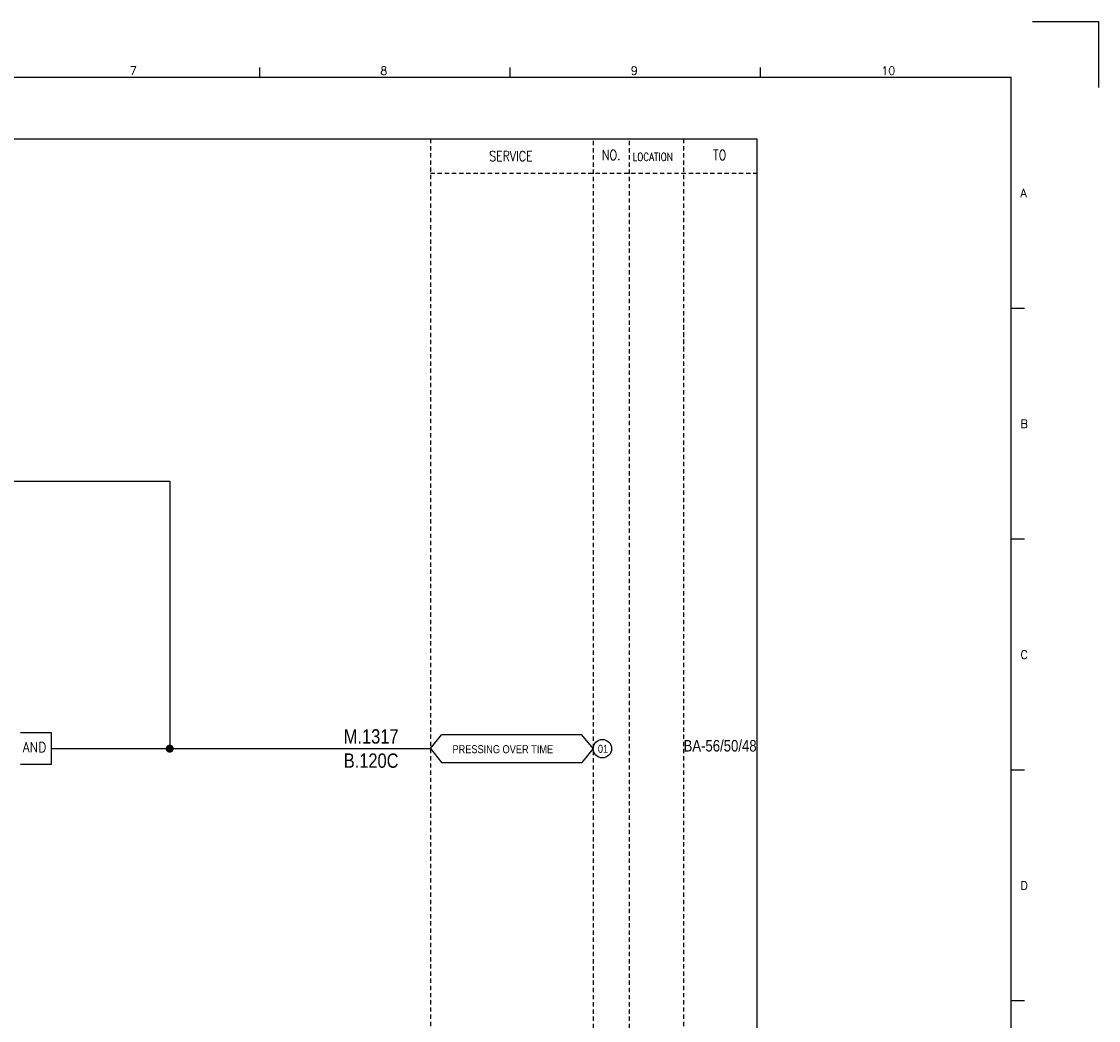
# Model space of a CAD drawing. Extents: x 2330 to 3296, y -114 to 568.
# Tile 4 of 4: x 2921 to 3296, y 221 to 568. Entities that reach past the tile are written whole.
import ezdxf
from ezdxf.enums import TextEntityAlignment as Align

# ---------------------------------------------------------------- set-up
doc = ezdxf.new("R2010")
doc.units = 0
doc.header["$MEASUREMENT"] = 0
doc.linetypes.add('HIDDEN', pattern=[4, 1.5, -1, 1.5])
doc.layers.get('0').update_dxf_attribs({"linetype": 'CONTINUOUS'})
doc.layers.get('DEFPOINTS').update_dxf_attribs({"linetype": 'CONTINUOUS'})
for name, color, linetype in [('CON', 4, 'CONTINUOUS'), ('DCS', 7, 'CONTINUOUS'), ('HID', 2, 'HIDDEN'), ('圖框CON', 4, 'CONTINUOUS'), ('框線', 6, 'CONTINUOUS')]:
    doc.layers.add(name, color=color, linetype=linetype)
doc.styles.add('DAYUKP', font='complex', dxfattribs={"bigfont": 'DAYUKP.SHX'})
doc.styles.add('ROMANS', font='romans', dxfattribs={"width": 0.8})
doc.styles.add('style3', font='ARIALN.TTF')

# ---------------------------------------------------------------- blocks, each defined once
blk = doc.blocks.new('1')
at = {"layer": 'DEFPOINTS'}
blk.add_lwpolyline([(2189, 689.33), (2211.97, 689.33), (2211.97, 666.36)], dxfattribs=at)
at = {"layer": '圖框CON'}
for p, q in [((1919.66, 669.85), (1919.66, 673.29)), ((2006.95, 669.85), (2006.95, 673.29)), ((2094.24, 669.85), (2094.24, 673.29)), ((2186.14, 589.41), (2181.53, 589.41)), ((2186.14, 509.01), (2181.53, 509.01)), ((2186.14, 428.61), (2181.53, 428.61)), ((2186.14, 348.2), (2181.53, 348.2))]:
    blk.add_line(p, q, dxfattribs=at)
at = {"layer": '框線'}
for p, q in [((2181.53, 669.81), (1308.62, 669.81)), ((2181.53, 26.6), (2181.53, 669.81))]:
    blk.add_line(p, q, dxfattribs=at)
at = {"style": 'DAYUKP'}
for s, height, p in [('7', 2.87, (1874.39, 670.78)), ('8', 2.87, (1961.68, 670.78)), ('9', 2.87, (2048.97, 670.78)), ('10', 2.871, (2136.26, 670.78))]:
    blk.add_text(s, height=height, dxfattribs=at).set_placement(p)
for s, p in [('A', (2184.79, 629.6)), ('B', (2184.79, 549.2)), ('C', (2184.79, 468.8)), ('D', (2184.79, 388.39))]:
    blk.add_text(s, height=2.87, dxfattribs=at).set_placement(p, align=Align.MIDDLE_LEFT)

msp = doc.modelspace()

# ---------------------------------------------------------------- linework, layer by layer
at = {"layer": 'CON'}
for p, q in [((2842.8, 408.39), (2972.36, 408.39)), ((2972.36, 408.39), (2972.36, 315.19)), ((2931.18, 315.19), (3063.22, 315.19))]:
    msp.add_line(p, q, dxfattribs=at)
at = {"layer": 'CON', "color": 6}
for p, q in [((2931.18, 320.67), (2920.31, 320.67)), ((2931.18, 309.71), (2931.18, 320.67)), ((3063.22, 315.19), (3067.12, 320)), ((3116.02, 320), (3067.12, 320)), ((3119.92, 315.19), (3116.02, 320)), ((3063.22, 315.19), (3067.12, 310.37)), ((3119.92, 315.19), (3116.02, 310.37)), ((2931.18, 309.71), (2920.31, 309.71)), ((3067.12, 310.37), (3116.02, 310.37))]:
    msp.add_line(p, q, dxfattribs=at)
at = {"layer": 'CON'}
msp.add_lwpolyline([(2462.97, 527.58), (3176.97, 527.58), (3176.97, 27.78), (2462.97, 27.78)], close=True, dxfattribs=at)
at = {"layer": 'CON', "const_width": 1.4}
msp.add_lwpolyline([(2971.66, 315.19, 1), (2973.06, 315.19, 1)], format="xyb", close=True, dxfattribs=at)
at = {"layer": 'CON'}
msp.add_circle((3123.14, 315.19), 3.21, dxfattribs=at)
at = {"layer": 'HID'}
for p, q in [((3063.22, 527.58), (3063.22, 27.78)), ((3119.92, 526.88), (3119.92, 27.78)), ((3132.52, 526.88), (3132.52, 27.78)), ((3151.42, 527.58), (3151.42, 27.78)), ((3063.22, 515.68), (3176.97, 515.68)), ((3151.42, 465.28), (3151.42, 452.68))]:
    msp.add_line(p, q, dxfattribs=at)

# ---------------------------------------------------------------- block references
msp.add_blockref('1', (1084.05, -120.86))

# ---------------------------------------------------------------- texts
at = {"layer": 'CON', "style": 'ROMANS', "width": 0.8}
for s, p in [('SERVICE', (3091.26, 521.6)), ('NO.', (3126.22, 521.98)), ('TO', (3164.02, 521.98))]:
    msp.add_text(s, height=3.5, dxfattribs=at).set_placement(p, align=Align.MIDDLE)
at = {"layer": 'CON', "style": 'ROMANS'}
for s, height, width, p in [('LOCATION', 2.8, 0.8, (3133.66, 519.08)), ('AND', 3.5, 0.9, (2921.11, 312.87))]:
    msp.add_text(s, height=height, dxfattribs=dict(at, width=width)).set_placement(p, align=Align.BOTTOM_LEFT)
at = {"layer": 'CON', "style": 'style3'}
for s, p in [('PRESSING OVER TIME', (3070.89, 312.76)), ('01', (3121.58, 312.9))]:
    msp.add_text(s, height=2.8, dxfattribs=at).set_placement(p, align=Align.BOTTOM_LEFT)
msp.add_text('BA-56/50/48', height=4, dxfattribs=at).set_placement((3151.42, 314.2))
at = {"layer": 'DCS', "linetype": 'ByBlock', "style": 'style3'}
for s, p in [('M.1317', (3033, 316.95)), ('B.120C', (3033, 308.52))]:
    msp.add_text(s, height=5, dxfattribs=at).set_placement(p)

doc.saveas('drawing.dxf')
